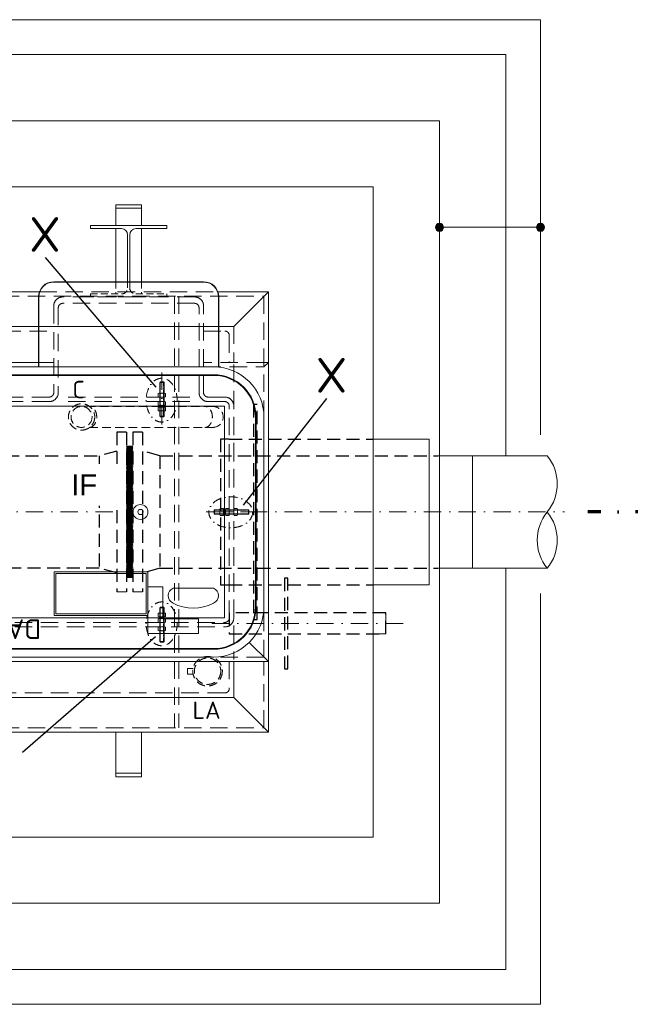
# Model space of a CAD drawing. Header units: millimetres. Extents: x -89243 to 29100, y -5468 to 8855.
# Tile 13 of 23: x 20659 to 22416, y -5080 to -2249. Entities that reach past the tile are written whole.
import ezdxf

# ---------------------------------------------------------------- set-up
doc = ezdxf.new("R2010")
doc.units = ezdxf.units.MM
doc.header["$MEASUREMENT"] = 0
for name, pattern in [('HIDDEN', [0.375, 0.25, -0.125]), ('STRICHPUNKT2', [0.5, 0.25, -0.125, 0, -0.125]), ('STRICHPUNKTX2', [2, 1, -0.5, 0, -0.5]), ('VERDECKT2', [0.1875, 0.125, -0.0625])]:
    doc.linetypes.add(name, pattern=pattern)
doc.layers.add('Beschriftung', color=7, linetype='Continuous')
for name, color, linetype, lineweight in [('P------T7', 7, 'Continuous', 18), ('P-BS---Schnitt', 7, 'Continuous', 18), ('P-DERDUNG', 7, 'Continuous', 18), ('P-MS020', 7, 'Continuous', 30), ('P-MS100', 7, 'Continuous', 35), ('P-MS250', 190, 'Continuous', 35), ('P-SSLEIX', 7, 'STRICHPUNKT2', 18), ('Verz. Bandstahl 30x3_5mm auf Putz', 1, 'GRENZE2', 18), ('Verz. Bandstahl 30x3_5mm im Beton', 5, 'GRENZE1', 18)]:
    doc.layers.add(name, color=color, linetype=linetype, lineweight=lineweight)
doc.styles.add('LBB3.5M1000', font='isocp.shx', dxfattribs={"height": 3.5})
doc.styles.get("Standard").update_dxf_attribs({"font": 'isocpeur.ttf'})
doc.linetypes.add('GRENZE1', pattern='A,6.35,-2.54,[133,ltypeshp.shx,S=2.54,R=0,X=-2.54,Y=0],-2.54,25.4', length=36.83)
doc.linetypes.add('GRENZE2', pattern='A,6.35,-2.54,[132,ltypeshp.shx,S=2.54,R=0,X=-2.54,Y=0],-2.54,25.4', length=36.83)

msp = doc.modelspace()

# ---------------------------------------------------------------- hatches: boundary and pattern name
at = {"lineweight": 0}
h = msp.add_hatch(dxfattribs=at)
h.set_pattern_fill('NET3', color=256, angle=90)
h.set_pattern_definition([(90, (-13878.1038, 7816.4492), (-3.175, 2e-16), []), (150, (-13878.1038, 7816.4492), (-1.5875, -2.74963066), []), (210, (-13878.1038, 7816.4492), (1.5875, -2.74963066), [])])
h.paths.add_polyline_path([(20966.506, -3664.451), (20966.506, -3852.951), (20984.506, -3852.951), (20984.506, -3664.451)])
h.paths.add_polyline_path([(20966.506, -3475.951), (20966.506, -3664.451), (20984.506, -3664.451), (20984.506, -3475.951)])
at = {"layer": 'Verz. Bandstahl 30x3_5mm im Beton', "ltscale": 5}
h = msp.add_hatch(color=256, dxfattribs=at)
h.dxf.hatch_style = 1
edge = h.paths.add_edge_path()
edge.add_arc((21867.306, -2845.724), 11.607, 90, 450)
h = msp.add_hatch(color=256, dxfattribs=at)
h.dxf.hatch_style = 1
edge = h.paths.add_edge_path()
edge.add_arc((22157.806, -2845.724), 11.607, 90, 450)

# ---------------------------------------------------------------- linework, layer by layer
at = {"linetype": 'HIDDEN', "lineweight": 0, "ltscale": 80}
for p, q in [((20936.006, -3002.151), (20936.006, -3037.451)), ((21010.006, -3002.151), (21010.006, -3037.451))]:
    msp.add_line(p, q, dxfattribs=at)
at = {"linetype": 'HIDDEN', "lineweight": 0, "ltscale": 200}
for p, q in [((19257.706, -3044.151), (21362.306, -3044.151)), ((20716.282, -3031.151), (21229.73, -3031.151)), ((21104.506, -3044.151), (21104.506, -4284.751)), ((21117.506, -3044.151), (21117.506, -4284.751)), ((21362.306, -3044.151), (21362.306, -3392.151)), ((21362.306, -3234.151), (21188.506, -3234.151)), ((21188.506, -3247.151), (21362.306, -3247.151)), ((20799.206, -3333.951), (21160.567, -3333.951)), ((20799.206, -3346.951), (21160.567, -3346.951)), ((21362.306, -4081.751), (21362.306, -3936.751)), ((21362.306, -4081.751), (21217.306, -4081.751)), ((21362.306, -4284.751), (21362.306, -4094.751)), ((19257.706, -4284.751), (21362.306, -4284.751))]:
    msp.add_line(p, q, dxfattribs=at)
at = {"lineweight": 0}
for p, q in [((21375.306, -3031.151), (21375.306, -3234.151)), ((19862.506, -3234.151), (20757.506, -3234.151)), ((21375.306, -3234.151), (21362.306, -3247.151)), ((21837.506, -3454.951), (21676.806, -3454.951)), ((21837.506, -3454.951), (21837.506, -3873.951)), ((22177.413, -3502.501), (21862.506, -3502.501)), ((21962.506, -3826.401), (21962.506, -3502.501)), ((21862.506, -3826.401), (22177.413, -3826.401)), ((21837.506, -3873.951), (21676.806, -3873.951)), ((20966.506, -3894.451), (20938.506, -3894.451)), ((21012.506, -3894.451), (20984.506, -3894.451)), ((21375.306, -4094.751), (21319.836, -4039.282)), ((21375.306, -4297.751), (21375.306, -4094.751))]:
    msp.add_line(p, q, dxfattribs=at)
at = {"linetype": 'HIDDEN', "lineweight": 0, "ltscale": 100}
for p, q in [((21214.72, -3360.986), (20859.618, -3360.986)), ((20859.618, -3421.286), (21214.72, -3421.286))]:
    msp.add_line(p, q, dxfattribs=at)
at = {"lineweight": 0}
for points in [[(18562.206, -3502.501), (18562.206, -2348.651), (22057.806, -2348.651), (22057.806, -3502.501)], [(21010.006, -2840.951), (21010.006, -2790.951), (20936.006, -2790.951), (20936.006, -2840.951)], [(20936.006, -2849.451), (20936.006, -3002.151)], [(21010.006, -3002.151), (21010.006, -2849.451)], [(21229.73, -3031.151), (21375.306, -3031.151), (21275.506, -3130.951), (19344.506, -3130.951), (19244.706, -3031.151), (19390.282, -3031.151)], [(19903.73, -3031.151), (20716.282, -3031.151)], [(21362.306, -3234.151), (21375.306, -3234.151), (21375.306, -4094.751), (19244.706, -4094.751), (19244.706, -3234.151), (19257.706, -3234.151)], [(22057.806, -3826.401), (22057.806, -4980.251), (18562.206, -4980.251), (18562.206, -3826.401)], [(21676.806, -3954.801), (21712.506, -3954.801), (21712.506, -4015.101), (21676.806, -4015.101)], [(21275.506, -4094.751), (21275.506, -4197.951), (19344.506, -4197.951), (19344.506, -4094.751)]]:
    msp.add_lwpolyline(points, dxfattribs=at)
for points in [[(18943.206, -4599.251), (21676.806, -4599.251), (21676.806, -2729.651), (18943.206, -2729.651)], [(20936.006, -2790.951), (21010.006, -2790.951), (21010.006, -2780.951), (20936.006, -2780.951)], [(19244.706, -4297.751), (21375.306, -4297.751), (21275.506, -4197.951), (19344.506, -4197.951)], [(20936.006, -4297.751), (21010.006, -4297.751), (21010.006, -4415.951), (20936.006, -4415.951)], [(20936.006, -4415.951), (21010.006, -4415.951), (21010.006, -4425.951), (20936.006, -4425.951)]]:
    msp.add_lwpolyline(points, close=True, dxfattribs=at)
for points in [[(20976.006, -3002.151), (20976.006, -2867.451, -0.41421356), (20994.006, -2849.451), (21083.006, -2849.451), (21083.006, -2840.951), (20863.006, -2840.951), (20863.006, -2849.451), (20952.006, -2849.451, -0.41421356), (20970.006, -2867.451), (20970.006, -3002.151)], [(21232.306, -3247.151), (21232.306, -3045.951, 0.41421356), (21188.506, -3002.151), (20757.506, -3002.151, 0.41421356), (20713.706, -3045.951), (20713.706, -3247.151)], [(21231.306, -3247.151), (21231.306, -3045.951, 0.41421356), (21188.506, -3003.151), (20757.506, -3003.151, 0.41421356), (20714.706, -3045.951), (20714.706, -3247.151)]]:
    msp.add_lwpolyline(points, format="xyb", dxfattribs=at)
at = {"linetype": 'HIDDEN', "lineweight": 0, "ltscale": 80}
msp.add_lwpolyline([(20976.006, -3002.151), (20976.006, -3019.451, 0.41421356), (20994.006, -3037.451), (21083.006, -3037.451), (21083.006, -3045.951), (20863.006, -3045.951), (20863.006, -3037.451), (20952.006, -3037.451, 0.41421356), (20970.006, -3019.451), (20970.006, -3002.151)], format="xyb", dxfattribs=at)
at = {"linetype": 'HIDDEN', "lineweight": 0, "ltscale": 200}
for points in [[(21188.506, -3320.951), (21188.506, -3071.951, 0.41421356), (21162.506, -3045.951), (20783.506, -3045.951, 0.41421356), (20757.506, -3071.951), (20757.506, -3320.951, -0.41421356), (20744.506, -3333.951), (19875.506, -3333.951, -0.41421356), (19862.506, -3320.951), (19862.506, -3071.951, 0.41421356), (19836.506, -3045.951), (19457.506, -3045.951, 0.41421356), (19431.506, -3071.951), (19431.506, -3320.951, -0.41421356), (19418.506, -3333.951), (19370.506, -3333.951, 0.41421356), (19344.506, -3359.951), (19344.506, -3968.951, 0.41421356), (19370.506, -3994.951), (21249.506, -3994.951, 0.41421356), (21275.506, -3968.951), (21275.506, -3359.951, 0.41421356), (21249.506, -3333.951), (21201.506, -3333.951)], [(21175.506, -3320.951), (21175.506, -3077.336, 0.41421356), (21162.506, -3064.336), (20783.506, -3064.336, 0.41421356), (20770.506, -3077.336), (20770.506, -3320.951, -0.41421356), (20744.506, -3346.951), (19875.506, -3346.951, -0.41421356), (19849.506, -3320.951), (19849.506, -3077.336, 0.41421356), (19836.506, -3064.336), (19457.506, -3064.336, 0.41421356), (19444.506, -3077.336), (19444.506, -3320.951, -0.41421356), (19418.506, -3346.951), (19370.506, -3346.951, 0.41421356), (19357.506, -3359.951), (19357.506, -3968.951, 0.41421356), (19370.506, -3981.951), (21249.506, -3981.951, 0.41421356), (21262.506, -3968.951), (21262.506, -3359.951, 0.41421356), (21249.506, -3346.951), (21201.506, -3346.951)], [(21188.506, -3143.951), (21249.506, -3143.951, -0.41421356), (21262.506, -3156.951), (21262.506, -3234.151)], [(21262.506, -4094.751), (21262.506, -4171.951, -0.41421356), (21249.506, -4184.951), (19370.506, -4184.951, -0.41421356), (19357.506, -4171.951), (19357.506, -4094.751)]]:
    msp.add_lwpolyline(points, format="xyb", dxfattribs=at)
for points in [[(19862.506, -3130.951), (20757.506, -3130.951)], [(21188.506, -3130.951), (21275.506, -3130.951), (21275.506, -3234.151)], [(19862.506, -3143.951), (20757.506, -3143.951)], [(21275.506, -3240.723), (21275.506, -4088.864)]]:
    msp.add_lwpolyline(points, dxfattribs=at)
at = {"lineweight": 0}
msp.add_lwpolyline([(19257.706, -3392.151), (19257.706, -3664.451), (19257.706, -3936.751, 0.41421356), (19402.706, -4081.751), (21217.306, -4081.751, 0.41421356), (21362.306, -3936.751), (21362.306, -3664.451), (21362.306, -3392.151, 0.41421356), (21217.306, -3247.151), (19402.706, -3247.151, 0.41421356)], format="xyb", close=True, dxfattribs=at)
at = {"color": 253, "lineweight": 0}
for points in [[(19402.706, -4059.344), (21217.306, -4059.344, 0.41421356), (21339.898, -3936.751), (21339.898, -3392.151, 0.41421356), (21217.306, -3269.559), (19402.706, -3269.559, 0.41421356), (19280.113, -3392.151), (19280.113, -3936.751, 0.41421356)], [(19282.113, -3936.751, 0.41421356), (19402.706, -4057.344), (21217.306, -4057.344, 0.41421356), (21337.898, -3936.751), (21337.898, -3392.151, 0.41421356), (21217.306, -3271.559), (19402.706, -3271.559, 0.41421356), (19282.113, -3392.151)], [(21217.006, -3883.344, -0.6744186), (21217.006, -3926.344, -0.25862069), (21101.006, -3926.344, -0.6744186), (21101.006, -3883.344)]]:
    msp.add_lwpolyline(points, format="xyb", close=True, dxfattribs=at)
for points in [[(21028.506, -3836.344), (20758.506, -3836.344), (20758.506, -3962.344), (21028.506, -3962.344)], [(21023.506, -3841.344), (20763.506, -3841.344), (20763.506, -3957.344), (21023.506, -3957.344)], [(21028.506, -4014.344), (21028.506, -3879.344), (21071.506, -3879.344), (21071.506, -3971.344), (21173.506, -3971.344), (21173.506, -4014.344)]]:
    msp.add_lwpolyline(points, close=True, dxfattribs=at)
at = {"linetype": 'HIDDEN', "lineweight": 0, "ltscale": 100}
msp.add_lwpolyline([(21158.353, -4114.157), (21142.48, -4114.157), (21142.48, -4130.553), (21158.353, -4130.553)], dxfattribs=at)
for centre, radius in [((20837.485, -3391.136), 37.865), ((20837.485, -3391.136), 30.15), ((21200.054, -4122.355), 42.5), ((21200.054, -4122.355), 38)]:
    msp.add_circle(centre, radius, dxfattribs=at)
at = {"color": 253, "lineweight": 0}
for radius in [21.5, 7.5]:
    msp.add_circle((21007.006, -3664.451), radius, dxfattribs=at)
at = {"linetype": 'HIDDEN', "lineweight": 0, "ltscale": 200}
for radius in [26, 13]:
    msp.add_arc((21201.506, -3320.951), radius, 180, 270, dxfattribs=at)
at = {"linetype": 'HIDDEN', "lineweight": 0, "ltscale": 100}
msp.add_arc((21214.72, -3391.136), 30.15, 270, 90, dxfattribs=at)
at = {"lineweight": 0}
for centre, start, end in [((22078.114, -3583.476), 320.803795, 39.196205), ((22276.711, -3745.426), 140.803795, 219.196205), ((22078.114, -3745.426), 320.803795, 39.196205)]:
    msp.add_arc(centre, 128.129, start, end, dxfattribs=at)
at = {"linetype": 'HIDDEN', "lineweight": 0, "ltscale": 100}
for centre, start_param, end_param in [((20859.745, -3391.136), 6.27726033, 9.43070294), ((21192.461, -3391.136), 6.277347, 9.43078836)]:
    msp.add_ellipse(centre, major_axis=(0, -30.151), ratio=0.70709386, start_param=start_param, end_param=end_param, dxfattribs=at)
at = {"layer": 'P------T7', "color": 0, "linetype": 'Continuous', "lineweight": 25}
for p, q in [((20732.793, -2932.94), (21051.579, -3305.02)), ((21541.762, -3337.952), (21302.482, -3645.178)), ((20667.675, -4355.392), (21049.968, -4022.136))]:
    msp.add_line(p, q, dxfattribs=at)
at = {"layer": 'P-BS---Schnitt', "color": 0, "linetype": 'STRICHPUNKTX2', "lineweight": 70, "ltscale": 100}
msp.add_line((22531.599, -3664.451), (22294.235, -3664.451), dxfattribs=at)
at = {"layer": 'P-DERDUNG', "color": 7, "ltscale": 200}
for p, q in [((21063.926, -3290.451), (21062.726, -3291.651)), ((21062.726, -3389.251), (21062.726, -3291.651)), ((21074.726, -3291.651), (21062.726, -3291.651)), ((21063.926, -3290.451), (21073.526, -3290.451)), ((21074.726, -3291.651), (21073.526, -3290.451)), ((21074.726, -3291.651), (21074.726, -3389.251)), ((21060.917, -3323.178), (21076.535, -3323.178)), ((21076.535, -3333.951), (21060.917, -3333.951)), ((21063.52, -3333.23), (21063.52, -3323.9)), ((21073.932, -3333.23), (21073.932, -3323.9)), ((21076.535, -3346.952), (21060.917, -3346.952)), ((21060.917, -3357.724), (21076.535, -3357.724)), ((21076.535, -3363.188), (21060.917, -3363.188)), ((21063.52, -3347.673), (21063.52, -3357.003)), ((21063.52, -3363.909), (21063.52, -3373.24)), ((21073.932, -3347.673), (21073.932, -3357.003)), ((21073.932, -3363.909), (21073.932, -3373.239)), ((21060.917, -3373.961), (21076.535, -3373.961)), ((21074.726, -3389.251), (21062.726, -3389.251)), ((21063.926, -3390.451), (21062.726, -3389.251)), ((21063.926, -3390.451), (21073.526, -3390.451)), ((21074.726, -3389.251), (21073.526, -3390.451)), ((21219.006, -3659.651), (21220.206, -3658.451)), ((21219.006, -3659.651), (21219.006, -3669.251)), ((21220.206, -3670.451), (21219.006, -3669.251)), ((21220.206, -3658.451), (21317.806, -3658.451)), ((21220.206, -3670.451), (21220.206, -3658.451)), ((21317.806, -3670.451), (21220.206, -3670.451)), ((21235.496, -3656.642), (21235.496, -3672.26)), ((21245.548, -3659.245), (21236.217, -3659.245)), ((21245.548, -3669.657), (21236.218, -3669.657)), ((21246.269, -3672.26), (21246.269, -3656.642)), ((21251.733, -3656.642), (21251.733, -3672.26)), ((21261.784, -3659.245), (21252.454, -3659.245)), ((21261.784, -3669.657), (21252.454, -3669.657)), ((21262.506, -3672.26), (21262.506, -3656.642)), ((21275.506, -3672.26), (21275.506, -3656.642)), ((21276.227, -3659.245), (21285.557, -3659.245)), ((21276.227, -3669.657), (21285.557, -3669.657)), ((21286.279, -3656.642), (21286.279, -3672.26)), ((21317.806, -3670.451), (21317.806, -3658.451)), ((21319.006, -3659.651), (21317.806, -3658.451)), ((21317.806, -3670.451), (21319.006, -3669.251)), ((21319.006, -3659.651), (21319.006, -3669.251)), ((21060.917, -3954.941), (21076.535, -3954.941)), ((21063.926, -3938.451), (21062.726, -3939.651)), ((21062.726, -3939.651), (21062.726, -4037.251)), ((21074.726, -3939.651), (21062.726, -3939.651)), ((21063.52, -3964.993), (21063.52, -3955.663)), ((21063.926, -3938.451), (21073.526, -3938.451)), ((21074.726, -3939.651), (21073.526, -3938.451)), ((21073.932, -3964.993), (21073.932, -3955.663)), ((21074.726, -4037.251), (21074.726, -3939.651)), ((21076.535, -3965.714), (21060.917, -3965.714)), ((21060.917, -3971.178), (21076.535, -3971.178)), ((21076.535, -3981.951), (21060.917, -3981.951)), ((21063.52, -3981.23), (21063.52, -3971.9)), ((21073.932, -3981.23), (21073.932, -3971.9)), ((21076.535, -3994.951), (21060.917, -3994.951)), ((21060.917, -4005.724), (21076.535, -4005.724)), ((21063.52, -3995.672), (21063.52, -4005.003)), ((21073.932, -3995.672), (21073.932, -4005.002)), ((21074.726, -4037.251), (21062.726, -4037.251)), ((21063.926, -4038.451), (21062.726, -4037.251)), ((21063.926, -4038.451), (21073.526, -4038.451)), ((21074.726, -4037.251), (21073.526, -4038.451))]:
    msp.add_line(p, q, dxfattribs=at)
at = {"layer": 'P-DERDUNG', "color": 7, "linetype": 'HIDDEN', "ltscale": 10}
for p, q in [((21063.926, -3290.451), (21063.926, -3389.251)), ((21073.526, -3389.251), (21073.526, -3290.451)), ((21319.006, -3659.651), (21220.206, -3659.651)), ((21220.206, -3669.251), (21319.006, -3669.251)), ((21063.926, -4038.451), (21063.926, -3939.651)), ((21073.526, -3939.651), (21073.526, -4038.451))]:
    msp.add_line(p, q, dxfattribs=at)
at = {"layer": 'P-DERDUNG', "color": 7, "ltscale": 200}
for points in [[(21058.314, -3333.23), (21058.314, -3323.9)], [(21079.138, -3323.9), (21079.138, -3333.23)], [(21058.314, -3347.673), (21058.314, -3357.003)], [(21058.314, -3363.909), (21058.314, -3373.24)], [(21079.138, -3357.003), (21079.138, -3347.673)], [(21079.138, -3373.24), (21079.138, -3363.909)], [(21245.548, -3654.039), (21236.217, -3654.039)], [(21236.217, -3674.863), (21245.548, -3674.863)], [(21261.784, -3654.039), (21252.454, -3654.039)], [(21252.454, -3674.863), (21261.784, -3674.863)], [(21276.227, -3654.039), (21285.557, -3654.039)], [(21285.557, -3674.863), (21276.227, -3674.863)], [(21058.314, -3964.993), (21058.314, -3955.663)], [(21079.138, -3955.663), (21079.138, -3964.993)], [(21058.314, -3981.23), (21058.314, -3971.9)], [(21079.138, -3971.9), (21079.138, -3981.23)], [(21058.314, -3995.672), (21058.314, -4005.003)], [(21079.138, -4005.003), (21079.138, -3995.672)]]:
    msp.add_lwpolyline(points, dxfattribs=at)
for centre, radius, start, end in [((21060.917, -3328.236), 5.057, 59.0201, 120.97992), ((21060.917, -3328.894), 5.057, 239.0201, 300.9799), ((21068.726, -3342.324), 19.146, 74.2218, 105.77825), ((21068.726, -3314.806), 19.146, 254.2217, 285.7782), ((21076.535, -3328.236), 5.057, 59.0201, 120.97991), ((21076.535, -3328.894), 5.057, 239.0201, 300.9799), ((21060.917, -3352.008), 5.057, 59.0201, 120.9799), ((21060.917, -3352.667), 5.057, 239.02008, 300.9799), ((21060.917, -3368.245), 5.057, 59.0201, 120.9799), ((21068.726, -3366.097), 19.146, 74.2218, 105.7783), ((21068.726, -3338.578), 19.146, 254.22175, 285.7782), ((21068.726, -3382.334), 19.146, 74.2218, 105.7783), ((21076.535, -3352.008), 5.057, 59.0201, 120.9799), ((21076.535, -3352.667), 5.057, 239.02009, 300.9799), ((21076.535, -3368.245), 5.057, 59.0201, 120.9799), ((21060.917, -3368.904), 5.057, 239.02008, 300.9799), ((21068.726, -3354.815), 19.146, 254.22175, 285.7782), ((21076.535, -3368.904), 5.057, 239.02009, 300.9799), ((21240.553, -3656.642), 5.057, 149.02008, 210.9799), ((21254.642, -3664.451), 19.146, 164.22175, 195.7782), ((21240.553, -3672.26), 5.057, 149.02009, 210.9799), ((21241.212, -3656.642), 5.057, 329.0201, 30.9799), ((21227.123, -3664.451), 19.146, 344.2218, 15.7783), ((21241.212, -3672.26), 5.057, 329.0201, 30.9799), ((21256.79, -3656.642), 5.057, 149.02008, 210.9799), ((21270.879, -3664.451), 19.146, 164.22175, 195.7782), ((21256.79, -3672.26), 5.057, 149.02009, 210.9799), ((21257.449, -3656.642), 5.057, 329.0201, 30.9799), ((21243.36, -3664.451), 19.146, 344.2218, 15.7783), ((21257.449, -3672.26), 5.057, 329.0201, 30.9799), ((21280.563, -3656.642), 5.057, 149.0201, 210.9799), ((21294.651, -3664.451), 19.146, 164.2217, 195.7782), ((21280.563, -3672.26), 5.057, 149.0201, 210.9799), ((21281.221, -3656.642), 5.057, 329.0201, 30.97992), ((21267.133, -3664.451), 19.146, 344.2218, 15.77825), ((21281.221, -3672.26), 5.057, 329.0201, 30.97991), ((21060.917, -3959.999), 5.057, 59.0201, 120.97992), ((21068.726, -3974.087), 19.146, 74.2218, 105.77825), ((21076.535, -3959.999), 5.057, 59.0201, 120.97991), ((21060.917, -3960.657), 5.057, 239.0201, 300.9799), ((21060.917, -3976.235), 5.057, 59.0201, 120.97992), ((21060.917, -3976.894), 5.057, 239.0201, 300.9799), ((21068.726, -3946.568), 19.146, 254.2217, 285.7782), ((21068.726, -3990.324), 19.146, 74.2218, 105.77825), ((21068.726, -3962.805), 19.146, 254.2217, 285.7782), ((21076.535, -3960.657), 5.057, 239.0201, 300.9799), ((21076.535, -3976.235), 5.057, 59.0201, 120.97991), ((21076.535, -3976.894), 5.057, 239.0201, 300.9799), ((21060.917, -4000.008), 5.057, 59.0201, 120.9799), ((21060.917, -4000.667), 5.057, 239.02008, 300.9799), ((21068.726, -4014.097), 19.146, 74.2218, 105.7783), ((21068.726, -3986.578), 19.146, 254.22175, 285.7782), ((21076.535, -4000.008), 5.057, 59.0201, 120.9799), ((21076.535, -4000.667), 5.057, 239.02009, 300.9799)]:
    msp.add_arc(centre, radius, start, end, dxfattribs=at)
at = {"layer": 'P-MS250', "color": 0, "linetype": 'VERDECKT2', "lineweight": 25, "ltscale": 300}
for p, q in [((20938.506, -3434.451), (20938.506, -3894.451)), ((20966.506, -3434.451), (20938.506, -3434.451)), ((20966.506, -3434.451), (20966.506, -3894.451)), ((21012.506, -3434.451), (20984.506, -3434.451)), ((20984.506, -3434.451), (20984.506, -3894.451)), ((21012.506, -3434.451), (21012.506, -3894.451)), ((20984.506, -3475.951), (20966.506, -3475.951)), ((21262.506, -3454.951), (21676.806, -3454.951)), ((20938.506, -3489.104), (20888.506, -3502.501)), ((20888.506, -3502.501), (20888.506, -3826.401)), ((21062.506, -3502.451), (21012.506, -3489.054)), ((21062.506, -3502.451), (21062.506, -3826.451)), ((21062.506, -3502.451), (21062.506, -3826.451)), ((21062.506, -3502.451), (21062.506, -3826.451)), ((21062.506, -3502.501), (21862.506, -3502.501)), ((20938.506, -3839.799), (20888.506, -3826.401)), ((21062.506, -3826.451), (21012.506, -3839.799)), ((21062.506, -3826.451), (21862.506, -3826.401)), ((20984.506, -3852.951), (20966.506, -3852.951)), ((21262.506, -3873.951), (21676.806, -3873.951))]:
    msp.add_line(p, q, dxfattribs=at)
for points in [[(21332.506, -3973.951), (21342.506, -3973.951), (21342.506, -3354.951), (21332.506, -3354.951)], [(20564.006, -3502.501), (20888.506, -3502.501), (20888.506, -3826.401), (20564.006, -3826.401)], [(21421.156, -4115.101), (21431.156, -4115.101), (21431.156, -3854.801), (21421.156, -3854.801)], [(21262.506, -4015.101), (21712.506, -4015.101), (21712.506, -3954.801), (21262.506, -3954.801)]]:
    msp.add_lwpolyline(points, close=True, dxfattribs=at)
msp.add_lwpolyline([(21262.506, -3454.951), (21237.506, -3454.951), (21237.506, -3873.951), (21262.506, -3873.951)], dxfattribs=at)
at = {"layer": 'P-SSLEIX', "color": 7, "linetype": 'STRICHPUNKT2', "ltscale": 200}
for p, q in [((21068.726, -3262.988), (21068.726, -3417.31)), ((19676.072, -3664.451), (20943.94, -3664.451)), ((21346.469, -3664.451), (21192.147, -3664.451)), ((21221.604, -3664.451), (22227.413, -3664.451)), ((21762.506, -3984.951), (21212.506, -3984.951))]:
    msp.add_line(p, q, dxfattribs=at)
at = {"layer": 'P-SSLEIX', "color": 7, "linetype": 'STRICHPUNKT2', "ltscale": 100, "extrusion": (0, 0, -1)}
msp.add_ellipse((21067.891, -3342.766), major_axis=(0, 63.003), ratio=0.7079223, dxfattribs=at)
at = {"layer": 'P-SSLEIX', "color": 7, "linetype": 'STRICHPUNKT2', "ltscale": 100}
for centre, major_axis in [((21266.691, -3665.287), (63.003, 0)), ((21067.891, -3986.137), (0, -63.003))]:
    msp.add_ellipse(centre, major_axis=major_axis, ratio=0.7079223, dxfattribs=at)
at = {"layer": 'Verz. Bandstahl 30x3_5mm auf Putz', "lineweight": 0}
for p, q in [((21068.726, -3363.188), (21068.726, -3357.724)), ((21246.269, -3664.451), (21251.733, -3664.451))]:
    msp.add_line(p, q, dxfattribs=at)
at = {"layer": 'Verz. Bandstahl 30x3_5mm im Beton', "ltscale": 5}
msp.add_line((22157.806, -2845.724), (21867.306, -2845.724), dxfattribs=at)
for points in [[(19570.759, -2248.651), (22157.806, -2248.651), (22157.806, -3442.796)], [(22157.806, -3898.867), (22157.806, -5080.251), (18462.206, -5080.251), (18462.206, -3898.867)]]:
    msp.add_lwpolyline(points, dxfattribs=at)
for centre in [(21867.306, -2845.724), (22157.806, -2845.724)]:
    msp.add_circle(centre, 11.607, dxfattribs=at)

# ---------------------------------------------------------------- texts
at = {"color": 253, "lineweight": 0, "insert": (20721.038, -4029.731), "char_height": 56.4209, "attachment_point": 1, "rotation": 180}
msp.add_mtext_dynamic_manual_height_columns('DABICO', width=156.46452, gutter_width=12.5, heights=[0], dxfattribs=at)
at = {"layer": 'P------T7', "color": 0, "char_height": 100, "attachment_point": 1}
for insert in [(20686.939, -2816.224), (21511.392, -3221.235)]:
    msp.add_mtext('X', dxfattribs=dict(at, insert=insert))
at = {"layer": 'P-MS020', "color": 0}
msp.add_text('LA', height=50, dxfattribs=at).set_placement((21156.727, -4259.404))
at = {"layer": 'P-MS100', "color": 0}
msp.add_text('C', height=50, dxfattribs=at).set_placement((20811.01, -3337.208))

# ---------------------------------------------------------------- next in the draw order: texts
at = {"layer": 'Beschriftung', "color": 0, "insert": (20807.555, -3556.183), "char_height": 60, "width": 111.95845, "attachment_point": 1, "style": 'LBB3.5M1000', "bg_fill": 2}
msp.add_mtext('{\\fArial|b0|i0|c0|p34;\\C256;IF}', dxfattribs=at)

# ---------------------------------------------------------------- next in the draw order: linework, layer by layer
at = {"layer": 'Verz. Bandstahl 30x3_5mm auf Putz', "color": 1, "lineweight": 0, "ltscale": 3}
msp.add_lwpolyline([(21249.001, -3360.456), (19371.011, -3360.456), (19371.011, -3968.446), (21249.001, -3968.446)], close=True, dxfattribs=at)
at = {"layer": 'Verz. Bandstahl 30x3_5mm im Beton', "ltscale": 5}
msp.add_lwpolyline([(18752.706, -2539.151), (21867.306, -2539.151), (21867.306, -4789.751), (18752.706, -4789.751)], close=True, dxfattribs=at)

doc.saveas('drawing.dxf')
